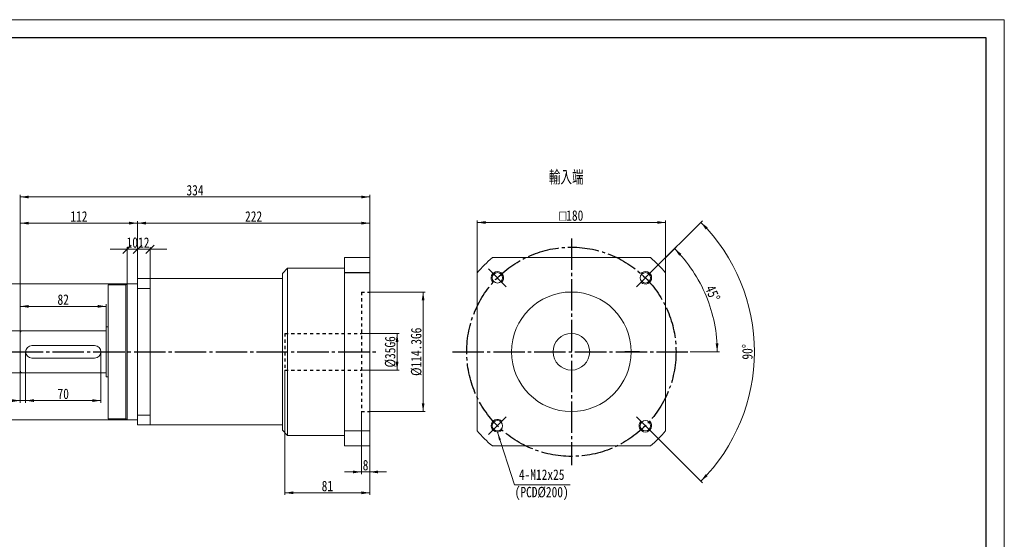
# Model space of a CAD drawing. Header units: millimetres. Extents: x 7959 to 9419, y -658 to 375.
# Tile 3 of 3: x 8478 to 9419, y -122 to 375. Entities that reach past the tile are written whole.
import ezdxf

# ---------------------------------------------------------------- set-up
doc = ezdxf.new("R2010")
doc.units = ezdxf.units.MM
doc.linetypes.add('EB_DASH', pattern=[6, 3, -3])
doc.linetypes.add('EB_DASHDOT', pattern=[39, 30, -3, 3, -3])
doc.layers.get('0').update_dxf_attribs({"lineweight": 0})
for name, color, linetype, lineweight in [('7标注层', 4, 'Continuous', 18), ('CAXA0', 7, 'Continuous', 70), ('CAXA1', 1, 'EB_DASHDOT', 25), ('CAXA2', 6, 'EB_DASH', 25), ('CAXA3', 7, 'Continuous', 25), ('图框_外框线', 7, 'Continuous', 18)]:
    doc.layers.add(name, color=color, linetype=linetype, lineweight=lineweight)
doc.styles.get("Standard").update_dxf_attribs({"font": 'txt', "width": 0.707})
doc.styles.add('TH_GBDIM', font='txt', dxfattribs={"width": 0.8})
doc.dimstyles.new('TH_GBDIM', dxfattribs={"dimtxt": 10, "dimasz": 8, "dimexe": 2, "dimexo": 0, "dimgap": 1.5, "dimtad": 1, "dimdec": 0, "dimzin": 0, "dimdsep": 46, "dimtxsty": 'TH_GBDIM', "dimcen": 2.5, "dimdle": 16, "dimclrd": 3, "dimclre": 3, "dimclrt": 3, "dimadec": 0, "dimazin": 0, "dimtfac": 0.714286, "dimtdec": 0, "dimtmove": 0, "dimatfit": 3, "dimfxl": 1, "dimtolj": 1, "dimarcsym": 0})

# ---------------------------------------------------------------- blocks, each defined once
blk = doc.blocks.new('*X2')
at = {"linetype": 'Continuous', "lineweight": 15, "transparency": 16777216}
for points in [[(8838.7, 74.72), (8840.03, 66.72), (8837.36, 66.72)], [(8838.7, 39.62), (8840.03, 47.62), (8837.36, 47.62)]]:
    blk.add_hatch(color=3, dxfattribs=at).paths.add_polyline_path(points, flags=0)
at = {"color": 3, "linetype": 'Continuous', "lineweight": 15, "transparency": 16777216}
for p, q in [((8804.58, 74.72), (8840.7, 74.72)), ((8838.7, 74.72), (8838.7, 39.62)), ((8804.58, 39.62), (8840.7, 39.62))]:
    blk.add_line(p, q, dxfattribs=at)
at = {"color": 3, "linetype": 'Continuous', "lineweight": 15, "transparency": 16777216, "insert": (8832.28, 57.17), "char_height": 10, "width": 55.2, "attachment_point": 5, "rotation": 90, "style": 'TH_GBDIM'}
blk.add_mtext('%%C35G6', dxfattribs=at)
blk = doc.blocks.new('*X3')
at = {"linetype": 'Continuous', "lineweight": 15, "transparency": 16777216}
for points in [[(8863.61, 114.37), (8864.94, 106.37), (8862.27, 106.37)], [(8863.61, 0.07), (8864.94, 8.07), (8862.27, 8.07)]]:
    blk.add_hatch(color=3, dxfattribs=at).paths.add_polyline_path(points, flags=0)
at = {"color": 3, "linetype": 'Continuous', "lineweight": 15, "transparency": 16777216}
for p, q in [((8812.58, 114.37), (8865.61, 114.37)), ((8863.61, 114.37), (8863.61, 0.07)), ((8812.58, 0.07), (8865.61, 0.07))]:
    blk.add_line(p, q, dxfattribs=at)
at = {"color": 3, "linetype": 'Continuous', "lineweight": 15, "transparency": 16777216, "insert": (8857.19, 57.22), "char_height": 10, "width": 89.3333, "attachment_point": 5, "rotation": 90, "style": 'TH_GBDIM'}
blk.add_mtext('%%C114.3G6', dxfattribs=at)
blk = doc.blocks.new('*X4')
at = {"linetype": 'Continuous', "lineweight": 15, "transparency": 16777216}
for points in [[(8731.58, -77.62), (8739.58, -76.28), (8739.58, -78.95)], [(8812.58, -77.62), (8804.58, -76.28), (8804.58, -78.95)]]:
    blk.add_hatch(color=3, dxfattribs=at).paths.add_polyline_path(points, flags=0)
at = {"color": 3, "linetype": 'Continuous', "lineweight": 15, "transparency": 16777216}
for p, q in [((8731.58, 39.62), (8731.58, -79.62)), ((8812.58, -32.78), (8812.58, -79.62)), ((8731.58, -77.62), (8812.58, -77.62))]:
    blk.add_line(p, q, dxfattribs=at)
at = {"color": 3, "linetype": 'Continuous', "lineweight": 15, "transparency": 16777216, "insert": (8772.08, -71.2), "char_height": 10, "width": 20, "attachment_point": 5, "style": 'TH_GBDIM'}
blk.add_mtext('81', dxfattribs=at)
blk = doc.blocks.new('*X5')
at = {"linetype": 'Continuous', "lineweight": 15, "transparency": 16777216}
for points in [[(8483.58, 10.55), (8491.58, 11.88), (8491.58, 9.22)], [(8555.58, 10.55), (8547.58, 11.88), (8547.58, 9.22)]]:
    blk.add_hatch(color=3, dxfattribs=at).paths.add_polyline_path(points, flags=0)
at = {"color": 3, "linetype": 'Continuous', "lineweight": 15, "transparency": 16777216}
for p, q in [((8483.58, 57.22), (8483.58, 8.55)), ((8555.58, 57.22), (8555.58, 8.55)), ((8483.58, 10.55), (8555.58, 10.55))]:
    blk.add_line(p, q, dxfattribs=at)
at = {"color": 3, "linetype": 'Continuous', "lineweight": 15, "transparency": 16777216, "insert": (8519.58, 16.97), "char_height": 10, "width": 20.1778, "attachment_point": 5, "style": 'TH_GBDIM'}
blk.add_mtext('70', dxfattribs=at)
blk = doc.blocks.new('*X6')
at = {"color": 3, "linetype": 'Continuous', "lineweight": 15, "transparency": 16777216}
for p, q in [((8618.58, 155.22), (8574.58, 155.22)), ((8594.58, 159.22), (8586.58, 151.22)), ((8590.58, 127.22), (8590.58, 157.22)), ((8598.58, 151.22), (8606.58, 159.22)), ((8602.58, 127.22), (8602.58, 157.22))]:
    blk.add_line(p, q, dxfattribs=at)
at = {"color": 3, "linetype": 'Continuous', "lineweight": 15, "transparency": 16777216, "insert": (8596.58, 161.64), "char_height": 10, "width": 20, "attachment_point": 5, "style": 'TH_GBDIM'}
blk.add_mtext('12', dxfattribs=at)
blk = doc.blocks.new('_OBLIQUE')
at = {"color": 0, "linetype": 'ByBlock', "lineweight": -2}
blk.add_line((-0.5, -0.5), (0.5, 0.5), dxfattribs=at)
blk = doc.blocks.new('*X8')
at = {"color": 3, "linetype": 'Continuous', "lineweight": 15, "transparency": 16777216}
for p, q in [((8564.58, 155.22), (8606.58, 155.22)), ((8584.58, 159.22), (8576.58, 151.22)), ((8580.58, 122.22), (8580.58, 157.22)), ((8586.58, 151.22), (8594.58, 159.22)), ((8590.58, 127.22), (8590.58, 157.22))]:
    blk.add_line(p, q, dxfattribs=at)
at = {"color": 3, "linetype": 'Continuous', "lineweight": 15, "transparency": 16777216, "insert": (8585.58, 161.64), "char_height": 10, "width": 20, "attachment_point": 5, "style": 'TH_GBDIM'}
blk.add_mtext('10', dxfattribs=at)
blk = doc.blocks.new('*X9')
at = {"linetype": 'Continuous', "lineweight": 15, "transparency": 16777216}
for points in [[(8804.58, -57.67), (8796.58, -59.01), (8796.58, -56.34)], [(8812.58, -57.67), (8820.58, -59.01), (8820.58, -56.34)]]:
    blk.add_hatch(color=3, dxfattribs=at).paths.add_polyline_path(points, flags=0)
at = {"color": 3, "linetype": 'Continuous', "lineweight": 15, "transparency": 16777216}
for p, q in [((8804.58, 0.07), (8804.58, -59.67)), ((8812.58, -32.78), (8812.58, -59.67)), ((8828.58, -57.67), (8788.58, -57.67))]:
    blk.add_line(p, q, dxfattribs=at)
at = {"color": 3, "linetype": 'Continuous', "lineweight": 15, "transparency": 16777216, "insert": (8808.58, -51.26), "char_height": 10, "width": 20, "attachment_point": 5, "style": 'TH_GBDIM'}
blk.add_mtext('8', dxfattribs=at)
blk = doc.blocks.new('*X10')
at = {"linetype": 'Continuous', "lineweight": 15, "transparency": 16777216}
for points in [[(8420.67, 122.22), (8422.01, 114.22), (8419.34, 114.22)], [(8420.67, -7.78), (8422.01, 0.22), (8419.34, 0.22)]]:
    blk.add_hatch(color=3, dxfattribs=at).paths.add_polyline_path(points, flags=0)
at = {"color": 3, "linetype": 'Continuous', "lineweight": 15, "transparency": 16777216}
for p, q in [((8580.58, 122.22), (8418.67, 122.22)), ((8420.67, 122.22), (8420.67, -7.78)), ((8590.58, -7.78), (8418.67, -7.78))]:
    blk.add_line(p, q, dxfattribs=at)
at = {"color": 3, "linetype": 'Continuous', "lineweight": 15, "transparency": 16777216, "insert": (8414.09, 57.22), "char_height": 10, "width": 66.5778, "attachment_point": 5, "rotation": 90, "style": 'TH_GBDIM'}
blk.add_mtext('%%C130h6', dxfattribs=at)
blk = doc.blocks.new('*X11')
at = {"linetype": 'Continuous', "lineweight": 15, "transparency": 16777216}
for points in [[(8451.99, 77.22), (8453.33, 69.22), (8450.66, 69.22)], [(8451.99, 37.22), (8453.33, 45.22), (8450.66, 45.22)]]:
    blk.add_hatch(color=3, dxfattribs=at).paths.add_polyline_path(points, flags=0)
at = {"color": 3, "linetype": 'Continuous', "lineweight": 15, "transparency": 16777216}
for p, q in [((8480.58, 77.22), (8449.99, 77.22)), ((8451.99, 77.22), (8451.99, 37.22)), ((8480.58, 37.22), (8449.99, 37.22))]:
    blk.add_line(p, q, dxfattribs=at)
at = {"color": 3, "linetype": 'Continuous', "lineweight": 15, "transparency": 16777216, "insert": (8445.41, 57.22), "char_height": 10, "width": 55.2, "attachment_point": 5, "rotation": 90, "style": 'TH_GBDIM'}
blk.add_mtext('%%C40h6', dxfattribs=at)
blk = doc.blocks.new('*X12')
at = {"linetype": 'Continuous', "lineweight": 15, "transparency": 16777216}
for points in [[(8915.32, 180.87), (8923.32, 182.21), (8923.32, 179.54)], [(9095.32, 180.87), (9087.32, 182.21), (9087.32, 179.54)]]:
    blk.add_hatch(color=3, dxfattribs=at).paths.add_polyline_path(points, flags=0)
at = {"color": 3, "linetype": 'Continuous', "lineweight": 15, "transparency": 16777216}
for p, q in [((8915.32, 132.76), (8915.32, 182.87)), ((8915.32, 180.87), (9095.32, 180.87)), ((9095.32, 132.76), (9095.32, 182.87))]:
    blk.add_line(p, q, dxfattribs=at)
at = {"color": 3, "linetype": 'Continuous', "lineweight": 15, "transparency": 16777216, "insert": (9005.32, 187.43), "char_height": 10, "width": 50.6444, "attachment_point": 5, "style": 'TH_GBDIM'}
blk.add_mtext('{\\fgdt|b0|i0|c134|p2;o}180', dxfattribs=at)
blk = doc.blocks.new('*X14')
at = {"linetype": 'Continuous', "lineweight": 15, "transparency": 16777216}
for points in [[(8478.58, 10.55), (8470.58, 11.88), (8470.58, 9.22)], [(8483.58, 10.55), (8491.58, 11.88), (8491.58, 9.22)]]:
    blk.add_hatch(color=3, dxfattribs=at).paths.add_polyline_path(points, flags=0)
at = {"color": 3, "linetype": 'Continuous', "lineweight": 15, "transparency": 16777216}
for p, q in [((8483.58, 57.22), (8483.58, 8.55)), ((8478.58, 39.22), (8478.58, 8.55)), ((8456.77, 10.55), (8499.58, 10.55))]:
    blk.add_line(p, q, dxfattribs=at)
at = {"color": 3, "linetype": 'Continuous', "lineweight": 15, "transparency": 16777216, "insert": (8458.93, 16.91), "char_height": 10, "width": 20, "attachment_point": 5, "style": 'TH_GBDIM'}
blk.add_mtext('5', dxfattribs=at)
blk = doc.blocks.new('*X16')
at = {"linetype": 'Continuous', "lineweight": 15}
blk.add_hatch(color=3, dxfattribs=at).paths.add_polyline_path([(-69.52, 50.38), (-66.09, 43.08), (-67.99, 42.46)], flags=0)
at = {"color": 3, "linetype": 'Continuous', "lineweight": 15}
for p, q in [((-69.52, 50.38), (-53.12, 0)), ((-53.12, 0), (0, 0)), ((0, 0), (0, 0))]:
    blk.add_line(p, q, dxfattribs=at)
blk = doc.blocks.new('*X17')
at = {"linetype": 'Continuous', "lineweight": 15, "transparency": 16777216}
for points in [[(8478.58, 100.65), (8486.58, 101.98), (8486.58, 99.32)], [(8560.58, 100.65), (8552.58, 101.98), (8552.58, 99.32)]]:
    blk.add_hatch(color=3, dxfattribs=at).paths.add_polyline_path(points, flags=0)
at = {"color": 3, "linetype": 'Continuous', "lineweight": 15, "transparency": 16777216}
for p, q in [((8478.58, 75.22), (8478.58, 102.65)), ((8478.58, 100.65), (8560.58, 100.65)), ((8560.58, 81.08), (8560.58, 102.65))]:
    blk.add_line(p, q, dxfattribs=at)
at = {"color": 3, "linetype": 'Continuous', "lineweight": 15, "transparency": 16777216, "insert": (8519.58, 107.07), "char_height": 10, "width": 20.3556, "attachment_point": 5, "style": 'TH_GBDIM'}
blk.add_mtext('82', dxfattribs=at)
blk = doc.blocks.new('*X18')
at = {"linetype": 'Continuous', "lineweight": 15, "transparency": 16777216}
for points in [[(8478.58, 180.22), (8486.58, 181.55), (8486.58, 178.89)], [(8590.58, 180.22), (8582.58, 181.55), (8582.58, 178.89)]]:
    blk.add_hatch(color=3, dxfattribs=at).paths.add_polyline_path(points, flags=0)
at = {"color": 3, "linetype": 'Continuous', "lineweight": 15, "transparency": 16777216}
for p, q in [((8478.58, 75.22), (8478.58, 182.22)), ((8478.58, 180.22), (8590.58, 180.22)), ((8590.58, 127.22), (8590.58, 182.22))]:
    blk.add_line(p, q, dxfattribs=at)
at = {"color": 3, "linetype": 'Continuous', "lineweight": 15, "transparency": 16777216, "insert": (8534.58, 186.64), "char_height": 10, "width": 30.1333, "attachment_point": 5, "style": 'TH_GBDIM'}
blk.add_mtext('112', dxfattribs=at)
blk = doc.blocks.new('*X21')
at = {"linetype": 'Continuous', "lineweight": 15, "transparency": 16777216}
for points in [[(9103.92, 155.82), (9108.45, 149.09), (9110.41, 150.89)], [(9144.76, 57.22), (9143.2, 65.18), (9145.87, 65.29)]]:
    blk.add_hatch(color=3, dxfattribs=at).paths.add_polyline_path(points, flags=0)
at = {"color": 3, "linetype": 'Continuous', "lineweight": 15, "transparency": 16777216}
for p, q in [((9084.52, 136.41), (9105.34, 157.23)), ((9118.91, 57.22), (9146.76, 57.22))]:
    blk.add_line(p, q, dxfattribs=at)
for start, end in [(22.5, 45), (0, 22.5)]:
    blk.add_arc((9005.32, 57.22), 139.44, start, end, dxfattribs=at)
at = {"color": 3, "linetype": 'Continuous', "lineweight": 15, "transparency": 16777216, "insert": (9140.36, 113.15), "char_height": 10, "width": 30.2222, "attachment_point": 5, "rotation": 292.5, "style": 'TH_GBDIM'}
blk.add_mtext('45%%D', dxfattribs=at)
blk = doc.blocks.new('*X22')
at = {"linetype": 'Continuous', "lineweight": 15, "transparency": 16777216}
for points in [[(9129.08, 180.98), (9133.64, 174.27), (9135.59, 176.09)], [(9129.08, -66.54), (9133.64, -59.83), (9135.59, -61.65)]]:
    blk.add_hatch(color=3, dxfattribs=at).paths.add_polyline_path(points, flags=0)
at = {"color": 3, "linetype": 'Continuous', "lineweight": 15, "transparency": 16777216}
for p, q in [((9084.52, 136.41), (9130.5, 182.39)), ((9084.52, -21.98), (9130.5, -67.95))]:
    blk.add_line(p, q, dxfattribs=at)
for start, end in [(0, 45), (315, 360)]:
    blk.add_arc((9005.32, 57.22), 175.02, start, end, dxfattribs=at)
at = {"color": 3, "linetype": 'Continuous', "lineweight": 15, "transparency": 16777216, "insert": (9173.62, 57.22), "char_height": 10, "width": 30.0444, "attachment_point": 5, "rotation": 90, "style": 'TH_GBDIM'}
blk.add_mtext('90%%D', dxfattribs=at)
blk = doc.blocks.new('*X23')
at = {"linetype": 'Continuous', "lineweight": 15, "transparency": 16777216}
for points in [[(8590.58, 180.22), (8598.58, 181.55), (8598.58, 178.89)], [(8812.58, 180.22), (8804.58, 181.55), (8804.58, 178.89)]]:
    blk.add_hatch(color=3, dxfattribs=at).paths.add_polyline_path(points, flags=0)
at = {"color": 3, "linetype": 'Continuous', "lineweight": 15, "transparency": 16777216}
for p, q in [((8590.58, 127.22), (8590.58, 182.22)), ((8590.58, 180.22), (8812.58, 180.22)), ((8812.58, 147.22), (8812.58, 182.22))]:
    blk.add_line(p, q, dxfattribs=at)
at = {"color": 3, "linetype": 'Continuous', "lineweight": 15, "transparency": 16777216, "insert": (8701.58, 186.64), "char_height": 10, "width": 31.5556, "attachment_point": 5, "style": 'TH_GBDIM'}
blk.add_mtext('222', dxfattribs=at)
blk = doc.blocks.new('*X24')
at = {"linetype": 'Continuous', "lineweight": 15, "transparency": 16777216}
for points in [[(8478.58, 205.22), (8486.58, 203.89), (8486.58, 206.55)], [(8812.58, 205.22), (8804.58, 203.89), (8804.58, 206.55)]]:
    blk.add_hatch(color=3, dxfattribs=at).paths.add_polyline_path(points, flags=0)
at = {"color": 3, "linetype": 'Continuous', "lineweight": 15, "transparency": 16777216}
for p, q in [((8478.58, 75.22), (8478.58, 207.22)), ((8812.58, 147.22), (8812.58, 207.22)), ((8812.58, 205.22), (8478.58, 205.22))]:
    blk.add_line(p, q, dxfattribs=at)
at = {"color": 3, "linetype": 'Continuous', "lineweight": 15, "transparency": 16777216, "insert": (8645.58, 211.64), "char_height": 10, "width": 32, "attachment_point": 5, "style": 'TH_GBDIM'}
blk.add_mtext('334', dxfattribs=at)

msp = doc.modelspace()

# ---------------------------------------------------------------- linework, layer by layer
at = {"color": 7, "linetype": 'Continuous', "lineweight": 15}
for p, q in [((8788.58, 147.22), (8812.58, 147.22)), ((8788.58, 147.22), (8788.58, -32.78)), ((8812.58, 147.22), (8812.58, -32.78)), ((9080.86, 147.22), (8929.78, 147.22)), ((8734.08, 137.22), (8729.08, 132.22)), ((8729.08, 132.22), (8729.08, 57.22)), ((8734.08, 137.22), (8788.58, 137.22)), ((8734.08, 137.22), (8734.08, 57.22)), ((8915.32, 132.76), (8915.32, -18.32)), ((9095.32, -18.32), (9095.32, 132.76)), ((8729.08, 127.22), (8590.58, 127.22)), ((8590.58, 127.22), (8590.58, -12.78)), ((8602.58, -12.78), (8602.58, 127.22)), ((8562.58, 121.22), (8579.58, 121.22)), ((8562.58, 121.22), (8562.58, -5.82)), ((8579.58, 121.22), (8580.58, 122.22)), ((8579.58, 121.22), (8579.58, -6.78)), ((8580.58, 122.22), (8590.58, 122.22)), ((8580.58, 122.22), (8580.58, -7.78)), ((8602.58, 117.69), (8590.58, 117.69)), ((8480.58, 77.22), (8560.08, 77.22)), ((8555.58, 77.22), (8560.08, 77.22)), ((8560.58, 81.08), (8560.58, 33.36)), ((8560.58, 81.08), (8562.58, 81.08)), ((8478.58, 75.22), (8478.58, 39.22)), ((8549.58, 63.22), (8489.58, 63.22)), ((8729.08, -17.78), (8729.08, 57.22)), ((8734.08, -22.78), (8734.08, 57.22)), ((8489.58, 51.22), (8549.58, 51.22)), ((8480.58, 37.22), (8560.08, 37.22)), ((8560.58, 33.36), (8562.58, 33.36)), ((8562.58, 32.49), (8562.58, -6.78)), ((8562.58, -6.78), (8579.58, -6.78)), ((8579.58, -6.78), (8580.58, -7.78)), ((8580.58, -7.78), (8590.58, -7.78)), ((8602.58, -3.25), (8590.58, -3.25)), ((8729.08, -12.78), (8590.58, -12.78)), ((8734.08, -22.78), (8729.08, -17.78)), ((8812.58, -18.32), (8788.58, -18.32)), ((8734.08, -22.78), (8788.58, -22.78)), ((8788.58, -32.78), (8812.58, -32.78)), ((8929.78, -32.78), (9080.86, -32.78))]:
    msp.add_line(p, q, dxfattribs=at)
for centre, radius in [((8934.61, 127.93), 5), ((9076.04, 127.93), 5), ((9005.32, 57.22), 57.15), ((9005.32, 57.22), 17.5), ((8934.61, -13.49), 5), ((9076.04, -13.49), 5)]:
    msp.add_circle(centre, radius, dxfattribs=at)
for centre, radius, start, end in [((9005.32, 57.22), 117.5, 130.00775, 139.99225), ((9005.32, 57.22), 117.5, 40.00775, 49.99225), ((8480.58, 75.22), 2, 90, 180), ((8560.08, 77.72), 0.5, 270, 0), ((8560.08, 77.72), 0.5, 270, 0), ((8489.58, 57.22), 6, 90.00001, 270.00001), ((8549.58, 57.22), 6, 270, 90), ((8480.58, 39.22), 2, 180, 270), ((8560.08, 36.72), 0.5, 0, 90), ((8560.08, 36.72), 0.5, 0, 90), ((9005.32, 57.22), 117.5, 220.00775, 229.99225), ((9005.32, 57.22), 117.5, 310.00775, 319.99225)]:
    msp.add_arc(centre, radius, start, end, dxfattribs=at)
at = {"layer": '7标注层'}
for centre, start, end in [((8934.61, 127.93), 315, 226.71913), ((9076.04, 127.93), 225, 136.71913), ((8934.61, -13.49), 45, 316.71913), ((9076.04, -13.49), 135, 46.71913)]:
    msp.add_arc(centre, 6, start, end, dxfattribs=at)
at = {"layer": 'CAXA0', "color": 1, "linetype": 'EB_DASHDOT', "lineweight": 25}
for p, q in [((8940.32, 57.22), (8954.3, 57.22)), ((9070.33, 57.22), (9056.35, 57.22))]:
    msp.add_line(p, q, dxfattribs=at)
at = {"layer": 'CAXA1', "linetype": 'EB_DASHDOT', "lineweight": 25}
for p, q in [((9005.32, 165.67), (9005.32, -51.23)), ((8943.1, 119.44), (8926.13, 136.41)), ((9067.55, 119.44), (9084.52, 136.41)), ((8470.33, 57.22), (8820.84, 57.22)), ((8891.74, 57.22), (9118.91, 57.22)), ((8943.1, -5.01), (8926.13, -21.98)), ((9067.55, -5.01), (9084.52, -21.98))]:
    msp.add_line(p, q, dxfattribs=at)
msp.add_circle((9005.32, 57.22), 100, dxfattribs=at)
at = {"layer": 'CAXA2', "color": 6, "linetype": 'EB_DASH', "lineweight": 25}
for p, q in [((8804.58, 114.37), (8812.58, 114.37)), ((8804.58, 114.37), (8804.58, 0.07)), ((8731.58, 74.82), (8797.58, 74.82)), ((8731.58, 74.82), (8731.58, 39.62)), ((8797.58, 74.82), (8797.58, 74.72)), ((8797.58, 74.72), (8804.58, 74.72)), ((8731.58, 39.62), (8804.58, 39.62)), ((8804.58, 0.07), (8812.58, 0.07))]:
    msp.add_line(p, q, dxfattribs=at)
at = {"layer": 'CAXA3', "linetype": 'Continuous', "lineweight": 25}
msp.add_line((8812.58, 132.76), (8788.58, 132.76), dxfattribs=at)
at = {"layer": '图框_外框线', "color": 3}
msp.add_lwpolyline([(7958.95, -657.8), (9419.13, -657.8), (9419.13, 374.75), (7958.95, 374.75)], close=True, dxfattribs=at)
at = {"layer": '图框_外框线', "color": 3, "lineweight": 25}
msp.add_lwpolyline([(8045.86, -640.42), (9401.75, -640.42), (9401.75, 357.37), (8045.86, 357.37)], close=True, dxfattribs=at)

# ---------------------------------------------------------------- block references
at = {"color": 7, "linetype": 'Continuous', "lineweight": 15}
msp.add_blockref('*X16', (9004.13, -69.87), dxfattribs=at)

# ---------------------------------------------------------------- texts
at = {"color": 3, "insert": (9000.39, 223.69), "char_height": 12, "width": 70.3229, "attachment_point": 5}
msp.add_mtext('輸入端', dxfattribs=at)
at = {"layer": 'CAXA0', "color": 3, "linetype": 'Continuous', "insert": (8976.93, -69.91), "char_height": 10, "width": 92.4444, "attachment_point": 5, "style": 'TH_GBDIM'}
msp.add_mtext('4-M12x25\\P(PCD%%C200)', dxfattribs=at)

# ---------------------------------------------------------------- dimensions: what is measured, and where the dimension line sits
at = {"color": 7, "linetype": 'Continuous', "lineweight": 15}
for base, p1, p2, picture, middle in [((8478.58, 205.22), (8812.58, 147.22), (8478.58, 75.22), '*X24', (8645.58, 211.64)), ((8590.58, 180.22), (8478.58, 75.22), (8590.58, 127.22), '*X18', (8534.58, 186.64)), ((8812.58, 180.22), (8590.58, 127.22), (8812.58, 147.22), '*X23', (8701.58, 186.64)), ((8560.58, 100.65), (8478.58, 75.22), (8560.58, 81.08), '*X17', (8519.58, 107.07))]:
    dim = msp.add_linear_dim(base=base, p1=p1, p2=p2, dimstyle='TH_GBDIM', override={"dimsah": 1, "dimtzin": 0}, dxfattribs=at)
    dim.commit()
    dim.dimension.update_dxf_attribs({"geometry": picture, "text_midpoint": middle})
for base, p1, p2, text, picture, middle in [((9095.32, 180.87), (8915.32, 132.76), (9095.32, 132.76), '{\\fgdt|b0|i0|c134|p2;o}180', '*X12', (9005.32, 187.43)), ((8555.58, 10.55), (8483.58, 57.22), (8555.58, 57.22), '70', '*X5', (8519.58, 16.97)), ((8812.58, -77.62), (8731.58, 39.62), (8812.58, -32.78), '81', '*X4', (8772.08, -71.2)), ((8804.58, -57.67), (8812.58, -32.78), (8804.58, 0.07), '8', '*X9', (8808.58, -51.26))]:
    dim = msp.add_linear_dim(base=base, p1=p1, p2=p2, text=text, dimstyle='TH_GBDIM', override={"dimsah": 1, "dimtzin": 0}, dxfattribs=at)
    dim.commit()
    dim.dimension.update_dxf_attribs({"geometry": picture, "text_midpoint": middle})
for base, line1, picture, middle in [((9180.34, 57.22), ((9067.55, -5.01), (9084.52, -21.98)), '*X22', (9173.62, 57.22)), ((9134.15, 110.58), ((8891.74, 57.22), (9118.91, 57.22)), '*X21', (9140.36, 113.15))]:
    dim = msp.add_angular_dim_2l(base=base, line1=line1, line2=((9067.55, 119.44), (9084.52, 136.41)), dimstyle='TH_GBDIM', override={"dimtad": 1, "dimtih": 0, "dimtoh": 0, "dimsah": 1, "dimtzin": 0}, dxfattribs=at)
    dim.commit()
    dim.dimension.update_dxf_attribs({"geometry": picture, "text_midpoint": middle, "dimtype": 162})
for base, p1, p2, text, override, picture, middle in [((8590.58, 155.22), (8580.58, 122.22), (8590.58, 127.22), '10', {"dimblk": 'OBLIQUE', "dimsah": 1, "dimtzin": 0}, '*X8', (8585.58, 161.64)), ((8590.58, 155.22), (8602.58, 127.22), (8590.58, 127.22), '12', {"dimblk": 'OBLIQUE', "dimsah": 1, "dimtzin": 0}, '*X6', (8596.58, 161.64)), ((8483.58, 10.55), (8478.58, 39.22), (8483.58, 57.22), '5', {"dimsah": 1, "dimtzin": 0}, '*X14', (8458.93, 16.91))]:
    dim = msp.add_linear_dim(base=base, p1=p1, p2=p2, text=text, dimstyle='TH_GBDIM', override=override, dxfattribs=at)
    dim.commit()
    dim.dimension.update_dxf_attribs({"geometry": picture, "text_midpoint": middle, "dimtype": 160})
for base, p1, p2, text, picture, middle in [((8420.67, -7.78), (8580.58, 122.22), (8590.58, -7.78), '%%C130h6', '*X10', (8414.09, 57.22)), ((8863.61, 0.07), (8812.58, 114.37), (8812.58, 0.07), '%%C114.3G6', '*X3', (8857.19, 57.22)), ((8451.99, 37.22), (8480.58, 77.22), (8480.58, 37.22), '%%C40h6', '*X11', (8445.41, 57.22)), ((8838.7, 39.62), (8804.58, 74.72), (8804.58, 39.62), '%%C35G6', '*X2', (8832.28, 57.17))]:
    dim = msp.add_linear_dim(base=base, p1=p1, p2=p2, angle=270, text=text, dimstyle='TH_GBDIM', override={"dimsah": 1, "dimtzin": 0}, dxfattribs=at)
    dim.commit()
    dim.dimension.update_dxf_attribs({"geometry": picture, "text_midpoint": middle})

doc.saveas('drawing.dxf')
